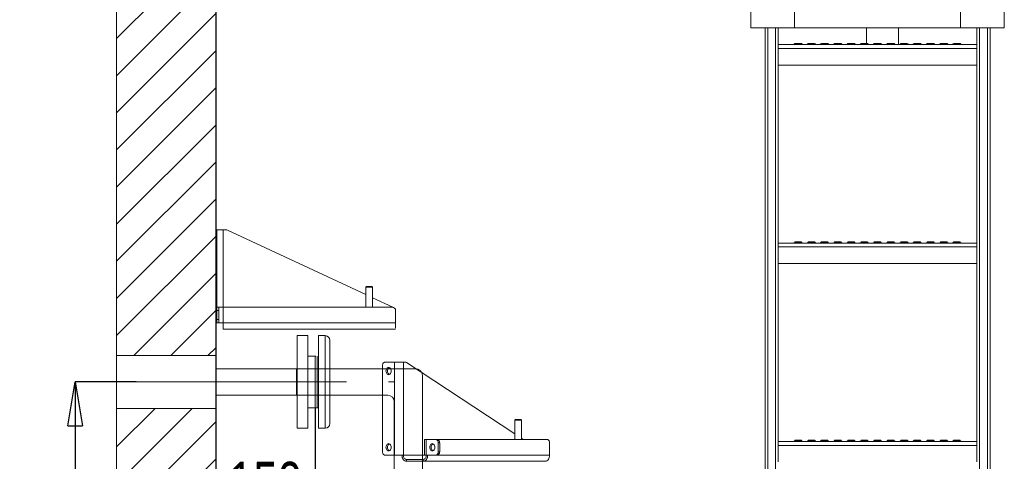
# Model space of a CAD drawing. Header units: millimetres. Extents: x 42 to 14105, y 484 to 9997.
# Tile 78 of 132: x 7713 to 9200, y 7166 to 7833. Entities that reach past the tile are written whole.
import ezdxf

# ---------------------------------------------------------------- set-up
doc = ezdxf.new("R2010")
doc.units = ezdxf.units.MM
doc.header["$LTSCALE"] = 25
doc.header["$PDSIZE"] = -1
doc.linetypes.add('CENTERX2', pattern=[20.32, 12.7, -2.54, 2.54, -2.54])
doc.styles.add('SLDTEXTSTYLE0', font='TXT', dxfattribs={"width": 0.75})
doc.dimstyles.new('SLDDIMSTYLE1', dxfattribs={"dimtxt": 66.145833, "dimasz": 66.145833, "dimexe": 0, "dimexo": 0.0625, "dimgap": 16.536458, "dimtad": 1, "dimdec": 0, "dimrnd": 1e-09, "dimzin": 12, "dimdsep": 46, "dimtxsty": 'SLDTEXTSTYLE0', "dimblk1": 'CLOSED', "dimblk2": 'CLOSED', "dimsah": 1, "dimcen": 0.09, "dimadec": 0, "dimazin": 3, "dimtfac": 1, "dimtdec": 0, "dimtofl": 0, "dimtmove": 0, "dimatfit": 3, "dimldrblk": 'CLOSED', "dimfxl": 1, "dimfrac": 2, "dimtolj": 1, "dimtzin": 12, "dimarcsym": 0})
doc.dimstyles.new('SLDDIMSTYLE2', dxfattribs={"dimtxt": 66.145833, "dimasz": 66.145833, "dimexe": 0, "dimexo": 0.0625, "dimgap": 16.536458, "dimtad": 1, "dimdec": 0, "dimrnd": 1e-09, "dimzin": 12, "dimdsep": 46, "dimtxsty": 'SLDTEXTSTYLE0', "dimblk1": 'CLOSED', "dimblk2": 'CLOSED', "dimsah": 1, "dimcen": 0.09, "dimadec": 0, "dimazin": 3, "dimtfac": 1, "dimtdec": 0, "dimtmove": 0, "dimatfit": 0, "dimldrblk": 'CLOSED', "dimfxl": 1, "dimfrac": 2, "dimtolj": 1, "dimtzin": 12, "dimarcsym": 0})

# ---------------------------------------------------------------- blocks, each defined once
blk = doc.blocks.new('SW_HATCH_1')
at = {"color": 0, "linetype": 'Continuous', "lineweight": 0}
for p, q in [((-2085.8, 3639.1), (-1935.8, 3789.1)), ((-2085.8, 3583), (-1935.8, 3733)), ((-2085.8, 3526.9), (-1935.8, 3676.9)), ((-2085.8, 3470.8), (-1935.8, 3620.8)), ((-2085.8, 3414.6), (-1935.8, 3564.6)), ((-2085.8, 3358.5), (-1935.8, 3508.5)), ((-2085.8, 3302.4), (-1935.8, 3452.4)), ((-2085.8, 3246.3), (-1935.8, 3396.3)), ((-2085.8, 3190.1), (-1935.8, 3340.1)), ((-2059.8, 3160), (-1935.8, 3284)), ((-2003.6, 3160), (-1935.8, 3227.9)), ((-1947.5, 3160), (-1935.8, 3171.7)), ((-2085.8, 2965.6), (-1971.4, 3080)), ((-2085.8, 3021.7), (-2027.5, 3080)), ((-2085.8, 2909.5), (-1935.8, 3059.5)), ((-2085.8, 2853.4), (-1935.8, 3003.4))]:
    blk.add_line(p, q, dxfattribs=at)
blk = doc.blocks.new('_CLOSED')
at = {"color": 0, "linetype": 'ByBlock', "lineweight": -2}
for p, q in [((-1, 0.166667), (0, 0)), ((-1, 0.166667), (-1, -0.166667)), ((0, 0), (-1, -0.166667)), ((0, 0), (-1, 0))]:
    blk.add_line(p, q, dxfattribs=at)
blk = doc.blocks.new('_D_17')
at = {"color": 0, "linetype": 'Continuous', "lineweight": -2}
for p, q in [((7888.9, 7285.7), (7796.6, 7285.7)), ((7796.6, 7219.5), (7796.6, 4631.8)), ((8473.9, 4565.7), (7796.6, 4565.7))]:
    blk.add_line(p, q, dxfattribs=at)
at = {"layer": 'Defpoints', "color": 0}
for p in [(7889, 7285.7), (7796.6, 4565.7), (8474, 4565.7)]:
    blk.add_point(p, dxfattribs=at)
at = {"color": 0, "linetype": 'ByBlock', "lineweight": -2, "xscale": 66.14583333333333, "yscale": 66.14583333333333, "zscale": 66.14583333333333}
for p, rotation in [((7796.6, 7285.7), 90.00000000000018), ((7796.6, 4565.7), 270.0000000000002)]:
    blk.add_blockref('_CLOSED', p, dxfattribs=dict(at, rotation=rotation))
at = {"color": 0, "lineweight": 0, "insert": (7713.9, 6085.7), "char_height": 66.15, "attachment_point": 2, "rotation": 90, "style": 'SLDTEXTSTYLE0'}
blk.add_mtext('\\A1;2720', dxfattribs=at)
blk = doc.blocks.new('_D_20')
at = {"color": 0, "linetype": 'Continuous', "lineweight": -2}
for p, q in [((8009, 8495.6), (8009, 7082.4)), ((8159, 7246.6), (8159, 7082.4)), ((7942.8, 7082.4), (7876.7, 7082.4)), ((8009, 7082.4), (8159, 7082.4)), ((8225.1, 7082.4), (8291.2, 7082.4))]:
    blk.add_line(p, q, dxfattribs=at)
at = {"layer": 'Defpoints', "color": 0}
for p in [(8009, 8495.7), (8159, 7246.7), (8159, 7082.4)]:
    blk.add_point(p, dxfattribs=at)
at = {"color": 0, "linetype": 'ByBlock', "lineweight": -2, "xscale": 66.14583333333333, "yscale": 66.14583333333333, "zscale": 66.14583333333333}
blk.add_blockref('_CLOSED', (8009, 7082.4), dxfattribs=at)
at = {"color": 0, "linetype": 'ByBlock', "lineweight": -2, "xscale": 66.14583333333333, "yscale": 66.14583333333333, "zscale": 66.14583333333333, "rotation": 180}
blk.add_blockref('_CLOSED', (8159, 7082.4), dxfattribs=at)
at = {"color": 0, "lineweight": 0, "insert": (8084, 7165), "char_height": 66.15, "attachment_point": 2, "style": 'SLDTEXTSTYLE0'}
blk.add_mtext('\\A1;150', dxfattribs=at)

msp = doc.modelspace()

# ---------------------------------------------------------------- linework, layer by layer
at = {"color": 7, "linetype": 'Continuous', "lineweight": 15}
for p, q in [((7858.956, 7325.688), (7858.956, 8495.688)), ((8008.956, 7325.688), (8008.956, 8495.688)), ((8817.456, 7844.951), (8817.456, 7821.951)), ((8883.456, 7821.951), (8883.456, 7844.951)), ((9134.456, 7844.951), (9134.456, 7821.951)), ((9200.456, 7821.951), (9200.456, 7844.951)), ((8817.456, 7820.951), (8817.456, 7821.951)), ((8817.456, 7820.951), (8818.456, 7820.951)), ((8818.456, 7820.951), (8882.456, 7820.951)), ((8838.956, 4745.688), (8838.956, 7820.951)), ((8858.956, 7792.165), (8858.956, 7820.951)), ((9135.456, 7820.951), (8882.456, 7820.951)), ((8992.124, 7820.951), (8992.124, 7797.474)), ((9040.424, 7795.688), (9040.424, 7820.951)), ((9135.456, 7820.951), (9199.456, 7820.951)), ((9158.956, 7792.165), (9158.956, 7820.951)), ((9178.956, 4745.688), (9178.956, 7820.951)), ((9199.456, 7820.951), (9200.456, 7820.951)), ((9200.456, 7820.951), (9200.456, 7821.951)), ((8884.021, 7797.474), (8883.422, 7796.76)), ((8884.021, 7797.474), (8893.89, 7797.474)), ((8894.489, 7796.76), (8893.89, 7797.474)), ((8904.021, 7797.474), (8903.422, 7796.76)), ((8904.021, 7797.474), (8913.89, 7797.474)), ((8914.489, 7796.76), (8913.89, 7797.474)), ((8924.021, 7797.474), (8923.422, 7796.76)), ((8924.021, 7797.474), (8933.89, 7797.474)), ((8934.489, 7796.76), (8933.89, 7797.474)), ((8944.021, 7797.474), (8943.422, 7796.76)), ((8944.021, 7797.474), (8953.89, 7797.474)), ((8954.489, 7796.76), (8953.89, 7797.474)), ((8964.021, 7797.474), (8963.422, 7796.76)), ((8964.021, 7797.474), (8973.89, 7797.474)), ((8974.489, 7796.76), (8973.89, 7797.474)), ((8984.021, 7797.474), (8983.422, 7796.76)), ((8984.021, 7797.474), (8993.89, 7797.474)), ((8994.489, 7796.76), (8993.89, 7797.474)), ((9004.021, 7797.474), (9003.422, 7796.76)), ((9004.021, 7797.474), (9013.89, 7797.474)), ((9014.489, 7796.76), (9013.89, 7797.474)), ((9024.021, 7797.474), (9023.422, 7796.76)), ((9024.021, 7797.474), (9033.89, 7797.474)), ((9034.489, 7796.76), (9033.89, 7797.474)), ((9044.021, 7797.474), (9043.422, 7796.76)), ((9044.021, 7797.474), (9053.89, 7797.474)), ((9054.489, 7796.76), (9053.89, 7797.474)), ((9064.021, 7797.474), (9063.422, 7796.76)), ((9064.021, 7797.474), (9073.89, 7797.474)), ((9074.489, 7796.76), (9073.89, 7797.474)), ((9084.021, 7797.474), (9083.422, 7796.76)), ((9084.021, 7797.474), (9093.89, 7797.474)), ((9094.489, 7796.76), (9093.89, 7797.474)), ((9104.021, 7797.474), (9103.422, 7796.76)), ((9104.021, 7797.474), (9113.89, 7797.474)), ((9114.489, 7796.76), (9113.89, 7797.474)), ((9124.021, 7797.474), (9123.422, 7796.76)), ((9124.021, 7797.474), (9133.89, 7797.474)), ((9134.489, 7796.76), (9133.89, 7797.474)), ((9158.956, 7795.688), (8858.956, 7795.688)), ((8858.956, 7789.788), (8858.956, 7792.165)), ((9158.956, 7789.788), (8858.956, 7789.788)), ((8858.956, 7764.688), (8858.956, 7789.788)), ((9158.956, 7789.788), (9158.956, 7792.165)), ((9158.956, 7764.688), (9158.956, 7789.788)), ((9158.956, 7764.688), (8858.956, 7764.688)), ((8858.956, 7492.165), (8858.956, 7764.688)), ((9158.956, 7492.165), (9158.956, 7764.688)), ((8010.727, 7515.688), (8010.727, 7398.688)), ((8010.727, 7515.688), (8020.127, 7515.688)), ((8020.127, 7515.688), (8024.618, 7515.688)), ((8026.732, 7515.219), (8235.727, 7417.688)), ((9158.956, 7495.688), (8858.956, 7495.688)), ((8858.956, 7489.788), (8858.956, 7492.165)), ((9158.956, 7489.788), (8858.956, 7489.788)), ((8858.956, 7464.688), (8858.956, 7489.788)), ((8884.021, 7497.474), (8883.422, 7496.76)), ((8884.021, 7497.474), (8893.89, 7497.474)), ((8894.489, 7496.76), (8893.89, 7497.474)), ((8904.021, 7497.474), (8903.422, 7496.76)), ((8904.021, 7497.474), (8913.89, 7497.474)), ((8914.489, 7496.76), (8913.89, 7497.474)), ((8924.021, 7497.474), (8923.422, 7496.76)), ((8924.021, 7497.474), (8933.89, 7497.474)), ((8934.489, 7496.76), (8933.89, 7497.474)), ((8944.021, 7497.474), (8943.422, 7496.76)), ((8944.021, 7497.474), (8953.89, 7497.474)), ((8954.489, 7496.76), (8953.89, 7497.474)), ((8964.021, 7497.474), (8963.422, 7496.76)), ((8964.021, 7497.474), (8973.89, 7497.474)), ((8974.489, 7496.76), (8973.89, 7497.474)), ((8984.021, 7497.474), (8983.422, 7496.76)), ((8984.021, 7497.474), (8993.89, 7497.474)), ((8994.489, 7496.76), (8993.89, 7497.474)), ((9004.021, 7497.474), (9003.422, 7496.76)), ((9004.021, 7497.474), (9013.89, 7497.474)), ((9014.489, 7496.76), (9013.89, 7497.474)), ((9024.021, 7497.474), (9023.422, 7496.76)), ((9024.021, 7497.474), (9033.89, 7497.474)), ((9034.489, 7496.76), (9033.89, 7497.474)), ((9044.021, 7497.474), (9043.422, 7496.76)), ((9044.021, 7497.474), (9053.89, 7497.474)), ((9054.489, 7496.76), (9053.89, 7497.474)), ((9064.021, 7497.474), (9063.422, 7496.76)), ((9064.021, 7497.474), (9073.89, 7497.474)), ((9074.489, 7496.76), (9073.89, 7497.474)), ((9084.021, 7497.474), (9083.422, 7496.76)), ((9084.021, 7497.474), (9093.89, 7497.474)), ((9094.489, 7496.76), (9093.89, 7497.474)), ((9104.021, 7497.474), (9103.422, 7496.76)), ((9104.021, 7497.474), (9113.89, 7497.474)), ((9114.489, 7496.76), (9113.89, 7497.474)), ((9124.021, 7497.474), (9123.422, 7496.76)), ((9124.021, 7497.474), (9133.89, 7497.474)), ((9134.489, 7496.76), (9133.89, 7497.474)), ((9158.956, 7489.788), (9158.956, 7492.165)), ((9158.956, 7464.688), (9158.956, 7489.788)), ((9158.956, 7464.688), (8858.956, 7464.688)), ((8858.956, 7192.165), (8858.956, 7464.688)), ((9158.956, 7192.165), (9158.956, 7464.688)), ((8236.727, 7429.888), (8235.727, 7428.888)), ((8235.727, 7428.888), (8235.727, 7398.688)), ((8245.727, 7428.888), (8235.727, 7428.888)), ((8236.727, 7429.888), (8244.727, 7429.888)), ((8245.727, 7428.888), (8244.727, 7429.888)), ((8245.727, 7398.688), (8245.727, 7428.888)), ((8245.727, 7413.022), (8276.61, 7398.61)), ((8010.727, 7398.688), (8013.727, 7398.688)), ((8010.727, 7393.688), (8010.727, 7398.688)), ((8013.727, 7398.688), (8013.727, 7393.688)), ((8020.127, 7398.688), (8013.727, 7398.688)), ((8020.127, 7375.088), (8020.127, 7398.688)), ((8275.727, 7398.688), (8020.127, 7398.688)), ((8010.727, 7380.088), (8010.727, 7393.688)), ((8013.727, 7393.688), (8010.727, 7393.688)), ((8010.727, 7380.088), (8013.727, 7380.088)), ((8010.727, 7375.088), (8010.727, 7380.088)), ((8013.727, 7380.088), (8013.727, 7393.688)), ((8013.727, 7380.088), (8013.727, 7375.088)), ((8280.727, 7375.088), (8280.727, 7393.688)), ((8013.727, 7375.088), (8010.727, 7375.088)), ((8013.727, 7375.088), (8020.127, 7375.088)), ((8280.727, 7375.088), (8020.127, 7375.088)), ((8020.127, 7365.688), (8020.127, 7375.088)), ((8280.727, 7365.688), (8020.127, 7365.688)), ((8280.727, 7375.088), (8280.727, 7367.188)), ((8147.956, 7355.688), (8131.956, 7355.688)), ((8131.956, 7355.688), (8131.956, 7335.186)), ((8147.956, 7355.688), (8147.956, 7335.186)), ((8163.956, 7355.688), (8174.456, 7355.688)), ((8172.845, 7355.688), (8163.956, 7355.688)), ((8163.956, 7340.714), (8163.956, 7355.688)), ((8163.956, 7355.688), (8163.956, 7335.186)), ((8131.956, 7335.186), (8131.956, 7215.688)), ((8147.956, 7335.186), (8147.956, 7215.688)), ((8163.956, 7236.191), (8163.956, 7340.714)), ((8181.456, 7348.688), (8181.456, 7285.688)), ((8008.956, 7325.688), (7858.956, 7325.688)), ((7858.956, 7285.688), (7858.956, 7325.688)), ((8008.956, 7285.688), (8008.956, 7325.688)), ((8158.956, 7324.688), (8147.956, 7324.688)), ((8159.927, 7324.688), (8158.956, 7324.688)), ((8158.956, 7284.243), (8158.956, 7324.688)), ((8158.956, 7246.688), (8158.956, 7324.688)), ((8161.956, 7284.243), (8161.956, 7324.688)), ((8311.156, 7305.688), (8008.956, 7305.688)), ((8131.956, 7305.894), (8130.956, 7305.688)), ((8130.956, 7265.688), (8130.956, 7305.688)), ((8261.029, 7310.688), (8261.029, 7180.088)), ((8279.131, 7315.688), (8264.564, 7315.688)), ((8279.131, 7315.688), (8279.131, 7175.088)), ((8279.131, 7315.688), (8292.424, 7315.688)), ((8292.424, 7315.688), (8292.424, 7175.088)), ((8292.424, 7315.688), (8295.6, 7315.688)), ((8297.095, 7315.219), (8460.736, 7207.221)), ((8161.956, 7285.688), (8161.956, 7296.617)), ((8321.156, 7119.317), (8321.156, 7295.688)), ((7858.956, 7245.688), (7858.956, 7285.688)), ((8008.956, 7245.688), (8008.956, 7285.688)), ((8158.956, 7246.688), (8158.956, 7284.243)), ((8161.956, 7246.688), (8161.956, 7285.688)), ((8161.956, 7246.688), (8161.956, 7284.243)), ((8181.456, 7241.14), (8181.456, 7285.688)), ((8008.956, 7265.688), (8268.756, 7265.688)), ((8130.956, 7265.688), (8131.956, 7265.482)), ((7858.956, 7245.688), (8008.956, 7245.688)), ((7858.956, 4165.688), (7858.956, 7245.688)), ((8008.956, 4165.688), (8008.956, 7245.688)), ((8147.956, 7246.688), (8158.956, 7246.688)), ((8158.956, 7246.688), (8161.956, 7246.688)), ((8161.956, 7246.688), (8163.956, 7246.688)), ((8278.756, 7255.688), (8278.756, 7127.188)), ((8163.956, 7215.688), (8163.956, 7236.191)), ((8163.956, 7230.662), (8163.956, 7215.688)), ((8181.456, 7222.688), (8181.456, 7241.14)), ((8131.956, 7215.688), (8147.956, 7215.688)), ((8163.956, 7215.688), (8174.456, 7215.688)), ((8172.845, 7215.688), (8163.956, 7215.688)), ((8461.736, 7228.838), (8460.736, 7227.838)), ((8460.736, 7227.838), (8460.736, 7198.688)), ((8470.736, 7227.838), (8460.736, 7227.838)), ((8461.736, 7228.838), (8469.736, 7228.838)), ((8470.736, 7227.838), (8469.736, 7228.838)), ((8470.736, 7198.688), (8470.736, 7227.838)), ((8324.319, 7198.688), (8324.319, 7175.088)), ((8324.319, 7198.688), (8327.072, 7198.688)), ((8327.072, 7175.088), (8327.072, 7198.688)), ((8341.639, 7198.688), (8327.072, 7198.688)), ((8341.639, 7198.688), (8343.76, 7198.688)), ((8509.93, 7198.688), (8343.76, 7198.688)), ((8345.174, 7180.088), (8345.174, 7193.688)), ((8347.296, 7193.688), (8345.174, 7193.688)), ((8347.296, 7180.088), (8347.296, 7193.688)), ((8470.736, 7200.622), (8473.666, 7198.688)), ((8513.466, 7175.088), (8513.466, 7193.688)), ((9158.956, 7195.688), (8858.956, 7195.688)), ((8858.956, 7189.788), (8858.956, 7192.165)), ((9158.956, 7189.788), (8858.956, 7189.788)), ((8858.956, 7164.688), (8858.956, 7189.788)), ((8884.021, 7197.474), (8883.422, 7196.76)), ((8884.021, 7197.474), (8893.89, 7197.474)), ((8894.489, 7196.76), (8893.89, 7197.474)), ((8904.021, 7197.474), (8903.422, 7196.76)), ((8904.021, 7197.474), (8913.89, 7197.474)), ((8914.489, 7196.76), (8913.89, 7197.474)), ((8924.021, 7197.474), (8923.422, 7196.76)), ((8924.021, 7197.474), (8933.89, 7197.474)), ((8934.489, 7196.76), (8933.89, 7197.474)), ((8944.021, 7197.474), (8943.422, 7196.76)), ((8944.021, 7197.474), (8953.89, 7197.474)), ((8954.489, 7196.76), (8953.89, 7197.474)), ((8964.021, 7197.474), (8963.422, 7196.76)), ((8964.021, 7197.474), (8973.89, 7197.474)), ((8974.489, 7196.76), (8973.89, 7197.474)), ((8984.021, 7197.474), (8983.422, 7196.76)), ((8984.021, 7197.474), (8993.89, 7197.474)), ((8994.489, 7196.76), (8993.89, 7197.474)), ((9004.021, 7197.474), (9003.422, 7196.76)), ((9004.021, 7197.474), (9013.89, 7197.474)), ((9014.489, 7196.76), (9013.89, 7197.474)), ((9024.021, 7197.474), (9023.422, 7196.76)), ((9024.021, 7197.474), (9033.89, 7197.474)), ((9034.489, 7196.76), (9033.89, 7197.474)), ((9044.021, 7197.474), (9043.422, 7196.76)), ((9044.021, 7197.474), (9053.89, 7197.474)), ((9054.489, 7196.76), (9053.89, 7197.474)), ((9064.021, 7197.474), (9063.422, 7196.76)), ((9064.021, 7197.474), (9073.89, 7197.474)), ((9074.489, 7196.76), (9073.89, 7197.474)), ((9084.021, 7197.474), (9083.422, 7196.76)), ((9084.021, 7197.474), (9093.89, 7197.474)), ((9094.489, 7196.76), (9093.89, 7197.474)), ((9104.021, 7197.474), (9103.422, 7196.76)), ((9104.021, 7197.474), (9113.89, 7197.474)), ((9114.489, 7196.76), (9113.89, 7197.474)), ((9124.021, 7197.474), (9123.422, 7196.76)), ((9124.021, 7197.474), (9133.89, 7197.474)), ((9134.489, 7196.76), (9133.89, 7197.474)), ((9158.956, 7189.788), (9158.956, 7192.165)), ((9158.956, 7164.688), (9158.956, 7189.788)), ((8264.564, 7175.088), (8279.131, 7175.088)), ((8292.424, 7175.088), (8279.131, 7175.088)), ((8327.072, 7175.088), (8324.319, 7175.088)), ((8327.072, 7175.088), (8341.639, 7175.088)), ((8343.76, 7175.088), (8341.639, 7175.088)), ((8345.174, 7180.088), (8347.296, 7180.088)), ((8296.95, 7165.688), (8296.95, 7168.688)), ((8296.95, 7168.688), (8322.547, 7168.688)), ((8296.95, 7165.688), (8322.547, 7165.688)), ((8322.547, 7165.688), (8322.547, 7168.688)), ((8506.819, 7165.688), (8322.547, 7165.688))]:
    msp.add_line(p, q, dxfattribs=at)
at = {"color": 8, "linetype": 'Continuous', "lineweight": 15}
for p, q in [((8842.956, 4745.688), (8842.956, 7820.951)), ((8854.956, 4965.688), (8854.956, 7820.951)), ((9162.956, 4965.688), (9162.956, 7820.951)), ((9174.956, 4745.688), (9174.956, 7820.951)), ((8883.422, 7796.76), (8894.489, 7796.76)), ((8903.422, 7796.76), (8914.489, 7796.76)), ((8923.422, 7796.76), (8934.489, 7796.76)), ((8943.422, 7796.76), (8954.489, 7796.76)), ((8963.422, 7796.76), (8974.489, 7796.76)), ((8983.422, 7796.76), (8994.489, 7796.76)), ((9003.422, 7796.76), (9014.489, 7796.76)), ((9023.422, 7796.76), (9034.489, 7796.76)), ((9043.422, 7796.76), (9054.489, 7796.76)), ((9063.422, 7796.76), (9074.489, 7796.76)), ((9083.422, 7796.76), (9094.489, 7796.76)), ((9103.422, 7796.76), (9114.489, 7796.76)), ((9123.422, 7796.76), (9134.489, 7796.76)), ((8020.127, 7515.688), (8020.127, 7398.688)), ((8883.422, 7496.76), (8894.489, 7496.76)), ((8903.422, 7496.76), (8914.489, 7496.76)), ((8923.422, 7496.76), (8934.489, 7496.76)), ((8943.422, 7496.76), (8954.489, 7496.76)), ((8963.422, 7496.76), (8974.489, 7496.76)), ((8983.422, 7496.76), (8994.489, 7496.76)), ((9003.422, 7496.76), (9014.489, 7496.76)), ((9023.422, 7496.76), (9034.489, 7496.76)), ((9043.422, 7496.76), (9054.489, 7496.76)), ((9063.422, 7496.76), (9074.489, 7496.76)), ((9083.422, 7496.76), (9094.489, 7496.76)), ((9103.422, 7496.76), (9114.489, 7496.76)), ((9123.422, 7496.76), (9134.489, 7496.76)), ((8174.456, 7355.688), (8174.456, 7285.688)), ((8174.456, 7236.191), (8174.456, 7285.688)), ((8174.456, 7215.688), (8174.456, 7236.191)), ((8883.422, 7196.76), (8894.489, 7196.76)), ((8903.422, 7196.76), (8914.489, 7196.76)), ((8923.422, 7196.76), (8934.489, 7196.76)), ((8943.422, 7196.76), (8954.489, 7196.76)), ((8963.422, 7196.76), (8974.489, 7196.76)), ((8983.422, 7196.76), (8994.489, 7196.76)), ((9003.422, 7196.76), (9014.489, 7196.76)), ((9023.422, 7196.76), (9034.489, 7196.76)), ((9043.422, 7196.76), (9054.489, 7196.76)), ((9063.422, 7196.76), (9074.489, 7196.76)), ((9083.422, 7196.76), (9094.489, 7196.76)), ((9103.422, 7196.76), (9114.489, 7196.76)), ((9123.422, 7196.76), (9134.489, 7196.76)), ((8324.319, 7175.088), (8292.424, 7175.088)), ((8513.466, 7175.088), (8343.76, 7175.088))]:
    msp.add_line(p, q, dxfattribs=at)
at = {"color": 7, "linetype": 'CENTERX2', "lineweight": 0}
msp.add_line((7888.956, 7285.688), (8279.131, 7285.688), dxfattribs=at)
at = {"color": 7, "linetype": 'Continuous', "lineweight": 15, "flags": 128}
for points in [[(8264.564, 7315.688), (8263.874, 7315.592), (8263.211, 7315.308), (8262.6, 7314.846), (8262.064, 7314.224), (8261.625, 7313.466), (8261.298, 7312.602), (8261.097, 7311.664), (8261.029, 7310.688)], [(8266.191, 7302.188), (8266.323, 7300.765), (8266.712, 7299.438), (8267.33, 7298.299), (8268.135, 7297.425), (8269.073, 7296.876), (8270.08, 7296.688), (8271.086, 7296.876), (8272.024, 7297.425), (8272.83, 7298.299), (8273.448, 7299.438), (8273.836, 7300.765), (8273.969, 7302.188), (8273.836, 7303.612), (8273.448, 7304.938), (8272.83, 7306.077), (8272.024, 7306.951), (8271.086, 7307.501), (8270.08, 7307.688), (8269.073, 7307.501), (8268.135, 7306.951), (8267.33, 7306.077), (8266.712, 7304.938), (8266.323, 7303.612), (8266.191, 7302.188)], [(8271.14, 7307.48), (8270.256, 7306.951), (8269.451, 7306.077), (8268.833, 7304.938), (8268.444, 7303.612), (8268.312, 7302.188), (8268.444, 7300.765), (8268.833, 7299.438), (8269.451, 7298.299), (8270.256, 7297.425), (8271.14, 7296.897)], [(8266.191, 7186.888), (8266.323, 7185.465), (8266.712, 7184.138), (8267.33, 7182.999), (8268.135, 7182.125), (8269.073, 7181.576), (8270.08, 7181.388), (8271.086, 7181.576), (8272.024, 7182.125), (8272.83, 7182.999), (8273.448, 7184.138), (8273.836, 7185.465), (8273.969, 7186.888), (8273.836, 7188.312), (8273.448, 7189.638), (8272.83, 7190.777), (8272.024, 7191.651), (8271.086, 7192.201), (8270.08, 7192.388), (8269.073, 7192.201), (8268.135, 7191.651), (8267.33, 7190.777), (8266.712, 7189.638), (8266.323, 7188.312), (8266.191, 7186.888)], [(8271.14, 7192.18), (8270.256, 7191.651), (8269.451, 7190.777), (8268.833, 7189.638), (8268.444, 7188.312), (8268.312, 7186.888), (8268.444, 7185.465), (8268.833, 7184.138), (8269.451, 7182.999), (8270.256, 7182.125), (8271.14, 7181.597)], [(8332.234, 7186.888), (8332.367, 7185.465), (8332.755, 7184.138), (8333.373, 7182.999), (8334.179, 7182.125), (8335.117, 7181.576), (8336.123, 7181.388), (8337.13, 7181.576), (8338.068, 7182.125), (8338.873, 7182.999), (8339.491, 7184.138), (8339.88, 7185.465), (8340.013, 7186.888), (8339.88, 7188.312), (8339.491, 7189.638), (8338.873, 7190.777), (8338.068, 7191.651), (8337.13, 7192.201), (8336.123, 7192.388), (8335.117, 7192.201), (8334.179, 7191.651), (8333.373, 7190.777), (8332.755, 7189.638), (8332.367, 7188.312), (8332.234, 7186.888)], [(8337.184, 7192.18), (8336.3, 7191.651), (8335.495, 7190.777), (8334.877, 7189.638), (8334.488, 7188.312), (8334.356, 7186.888), (8334.488, 7185.465), (8334.877, 7184.138), (8335.495, 7182.999), (8336.3, 7182.125), (8337.184, 7181.597)], [(8345.174, 7193.688), (8345.106, 7194.664), (8344.905, 7195.602), (8344.579, 7196.466), (8344.139, 7197.224), (8343.603, 7197.846), (8342.992, 7198.308), (8342.329, 7198.592), (8341.639, 7198.688)], [(8343.76, 7198.688), (8344.45, 7198.592), (8345.113, 7198.308), (8345.724, 7197.846), (8346.26, 7197.224), (8346.7, 7196.466), (8347.027, 7195.602), (8347.228, 7194.664), (8347.296, 7193.688)], [(8513.466, 7193.688), (8513.398, 7194.664), (8513.197, 7195.602), (8512.87, 7196.466), (8512.43, 7197.224), (8511.895, 7197.846), (8511.283, 7198.308), (8510.62, 7198.592), (8509.93, 7198.688)], [(8261.029, 7180.088), (8261.097, 7179.113), (8261.298, 7178.175), (8261.625, 7177.31), (8262.064, 7176.553), (8262.6, 7175.931), (8263.211, 7175.469), (8263.874, 7175.184), (8264.564, 7175.088)], [(8290.303, 7175.088), (8290.431, 7173.254), (8290.809, 7171.491), (8291.423, 7169.866), (8292.25, 7168.441), (8293.257, 7167.272), (8294.406, 7166.404), (8295.653, 7165.869), (8296.95, 7165.688)], [(8292.424, 7175.088), (8292.511, 7173.84), (8292.769, 7172.639), (8293.187, 7171.533), (8293.75, 7170.563), (8294.435, 7169.767), (8295.218, 7169.175), (8296.067, 7168.811), (8296.95, 7168.688)], [(8322.547, 7165.688), (8323.844, 7165.869), (8325.091, 7166.404), (8326.24, 7167.272), (8327.247, 7168.441), (8328.074, 7169.866), (8328.688, 7171.491), (8329.066, 7173.254), (8329.194, 7175.088)], [(8322.547, 7168.688), (8323.43, 7168.811), (8324.279, 7169.175), (8325.061, 7169.767), (8325.747, 7170.563), (8326.31, 7171.533), (8326.728, 7172.639), (8326.986, 7173.84), (8327.072, 7175.088)], [(8341.639, 7175.088), (8342.329, 7175.184), (8342.992, 7175.469), (8343.603, 7175.931), (8344.139, 7176.553), (8344.579, 7177.31), (8344.905, 7178.175), (8345.106, 7179.113), (8345.174, 7180.088)], [(8347.296, 7180.088), (8347.228, 7179.113), (8347.027, 7178.175), (8346.7, 7177.31), (8346.26, 7176.553), (8345.724, 7175.931), (8345.113, 7175.469), (8344.45, 7175.184), (8343.76, 7175.088)], [(8513.466, 7175.088), (8513.338, 7173.254), (8512.96, 7171.491), (8512.346, 7169.866), (8511.519, 7168.441), (8510.512, 7167.272), (8509.363, 7166.404), (8508.116, 7165.869), (8506.819, 7165.688)]]:
    msp.add_lwpolyline(points, dxfattribs=at)
at = {"color": 7, "linetype": 'Continuous', "lineweight": 15}
for centre, radius, start, end in [((8818.456, 7821.951), 1, 180, 270), ((8882.456, 7821.951), 1, 270, 0), ((9135.456, 7821.951), 1, 180, 270), ((9199.456, 7821.951), 1, 270, 0), ((8881.124, 7798.688), 3, 270, 320), ((8896.787, 7798.688), 3, 220, 270), ((8901.124, 7798.688), 3, 270, 320), ((8916.787, 7798.688), 3, 220, 270), ((8921.124, 7798.688), 3, 270, 320), ((8936.787, 7798.688), 3, 220, 270), ((8941.124, 7798.688), 3, 270, 320), ((8956.787, 7798.688), 3, 220, 270), ((8961.124, 7798.688), 3, 270, 320), ((8976.787, 7798.688), 3, 220, 270), ((8981.124, 7798.688), 3, 270, 320), ((8996.787, 7798.688), 3, 220, 270), ((9001.124, 7798.688), 3, 270, 320), ((9016.787, 7798.688), 3, 220, 270), ((9021.124, 7798.688), 3, 270, 320), ((9036.787, 7798.688), 3, 220, 270), ((9041.124, 7798.688), 3, 270, 320), ((9056.787, 7798.688), 3, 220, 270), ((9061.124, 7798.688), 3, 270, 320), ((9076.787, 7798.688), 3, 220, 270), ((9081.124, 7798.688), 3, 270, 320), ((9096.787, 7798.688), 3, 220, 270), ((9101.124, 7798.688), 3, 270, 320), ((9116.787, 7798.688), 3, 220, 270), ((9121.124, 7798.688), 3, 270, 320), ((9136.787, 7798.688), 3, 220, 270), ((8024.618, 7510.688), 5, 64.983107, 90), ((8881.124, 7498.688), 3, 270, 320), ((8896.787, 7498.688), 3, 220, 270), ((8901.124, 7498.688), 3, 270, 320), ((8916.787, 7498.688), 3, 220, 270), ((8921.124, 7498.688), 3, 270, 320), ((8936.787, 7498.688), 3, 220, 270), ((8941.124, 7498.688), 3, 270, 320), ((8956.787, 7498.688), 3, 220, 270), ((8961.124, 7498.688), 3, 270, 320), ((8976.787, 7498.688), 3, 220, 270), ((8981.124, 7498.688), 3, 270, 320), ((8996.787, 7498.688), 3, 220, 270), ((9001.124, 7498.688), 3, 270, 320), ((9016.787, 7498.688), 3, 220, 270), ((9021.124, 7498.688), 3, 270, 320), ((9036.787, 7498.688), 3, 220, 270), ((9041.124, 7498.688), 3, 270, 320), ((9056.787, 7498.688), 3, 220, 270), ((9061.124, 7498.688), 3, 270, 320), ((9076.787, 7498.688), 3, 220, 270), ((9081.124, 7498.688), 3, 270, 320), ((9096.787, 7498.688), 3, 220, 270), ((9101.124, 7498.688), 3, 270, 320), ((9116.787, 7498.688), 3, 220, 270), ((9121.124, 7498.688), 3, 270, 320), ((9136.787, 7498.688), 3, 220, 270), ((8275.727, 7393.688), 5, 0, 90), ((8174.456, 7348.688), 7, 0, 90), ((8295.571, 7312.981), 2.707, 55.759293, 89.403007), ((8311.156, 7295.688), 10, 0, 90), ((8268.756, 7255.688), 10, 0, 90), ((8174.456, 7222.688), 7, 270, 0), ((8881.124, 7198.688), 3, 270, 320), ((8896.787, 7198.688), 3, 220, 270), ((8901.124, 7198.688), 3, 270, 320), ((8916.787, 7198.688), 3, 220, 270), ((8921.124, 7198.688), 3, 270, 320), ((8936.787, 7198.688), 3, 220, 270), ((8941.124, 7198.688), 3, 270, 320), ((8956.787, 7198.688), 3, 220, 270), ((8961.124, 7198.688), 3, 270, 320), ((8976.787, 7198.688), 3, 220, 270), ((8981.124, 7198.688), 3, 270, 320), ((8996.787, 7198.688), 3, 220, 270), ((9001.124, 7198.688), 3, 270, 320), ((9016.787, 7198.688), 3, 220, 270), ((9021.124, 7198.688), 3, 270, 320), ((9036.787, 7198.688), 3, 220, 270), ((9041.124, 7198.688), 3, 270, 320), ((9056.787, 7198.688), 3, 220, 270), ((9061.124, 7198.688), 3, 270, 320), ((9076.787, 7198.688), 3, 220, 270), ((9081.124, 7198.688), 3, 270, 320), ((9096.787, 7198.688), 3, 220, 270), ((9101.124, 7198.688), 3, 270, 320), ((9116.787, 7198.688), 3, 220, 270), ((9121.124, 7198.688), 3, 270, 320), ((9136.787, 7198.688), 3, 220, 270)]:
    msp.add_arc(centre, radius, start, end, dxfattribs=at)

# ---------------------------------------------------------------- block references
at = {"color": 7, "linetype": 'Continuous', "lineweight": 0}
msp.add_blockref('SW_HATCH_1', (9944.728, 4165.688), dxfattribs=at)

# ---------------------------------------------------------------- dimensions: what is measured, and where the dimension line sits
dim = msp.add_linear_dim(base=(8158.956, 7082.353), p1=(8008.956, 8495.688), p2=(8158.956, 7246.688), dimstyle='SLDDIMSTYLE2', dxfattribs=at)
dim.commit()
dim.dimension.update_dxf_attribs({"geometry": '_D_20', "text_midpoint": (8083.956, 7082.353), "dimtype": 160})
dim = msp.add_linear_dim(base=(7796.565, 4565.688), p1=(7888.956, 7285.688), p2=(8473.956, 4565.688), angle=90, dimstyle='SLDDIMSTYLE1', dxfattribs=at)
dim.commit()
dim.dimension.update_dxf_attribs({"geometry": '_D_17', "text_midpoint": (7796.565, 6085.688), "dimtype": 160})

doc.saveas('drawing.dxf')
